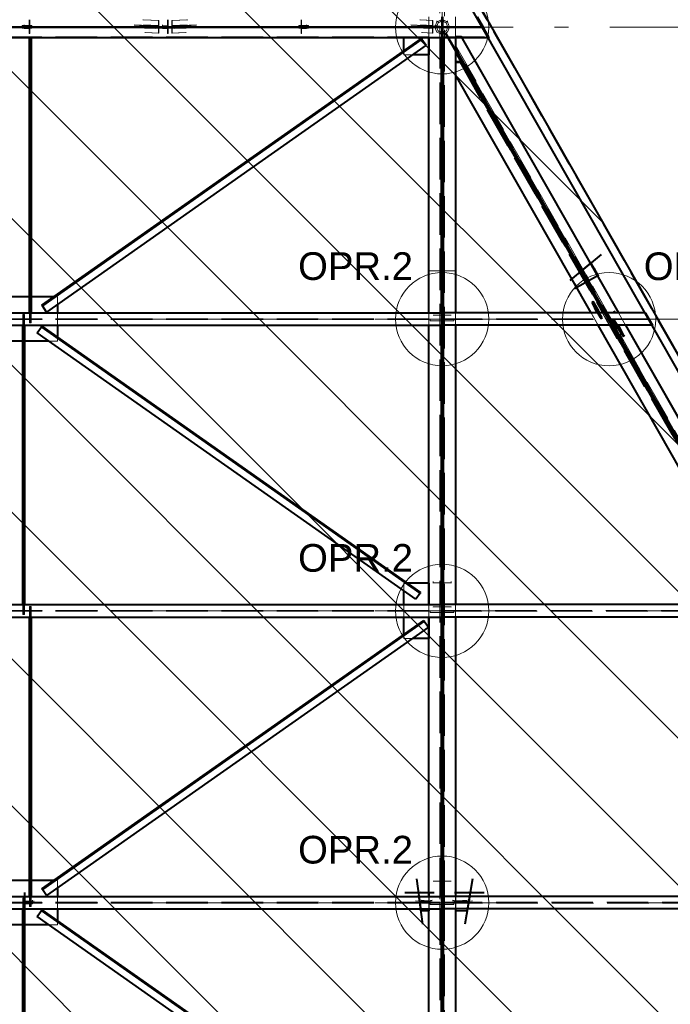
# Model space of a CAD drawing. Header units: metres. Extents: x 235 to 340, y 94 to 153.
# Tile 44 of 48: x 304 to 309, y 143 to 150. Entities that reach past the tile are written whole.
import ezdxf

# ---------------------------------------------------------------- set-up
doc = ezdxf.new("R2010")
doc.units = ezdxf.units.M
for name, pattern in [('__RA_15', [1.7, 1, -0.3, 0.1, -0.3]), ('__RA_2', [0.4, 0.3, -0.1]), ('__RA_4', [0.6, 0.3, -0.1, 0, -0.1, 0, -0.1])]:
    doc.linetypes.add(name, pattern=pattern)
for name, color, linetype, lineweight in [('OSY', 204, '__RA_15', 13), ('POPIS', 7, 'Continuous', 13), ('Standard', 7, 'Continuous', 40)]:
    doc.layers.add(name, color=color, linetype=linetype, lineweight=lineweight)
doc.styles.add('ARIAL', font='ARIAL.TTF')

msp = doc.modelspace()

# ---------------------------------------------------------------- linework, layer by layer
at = {"layer": 'OSY', "color": 204, "linetype": '__RA_15', "lineweight": 13}
for p, q in [((307.2656, 126.7921), (307.2656, 152.3201)), ((242.1779, 149.7736), (323.2759, 149.7736)), ((242.1779, 147.6659), (323.2759, 147.6659)), ((242.1779, 145.5582), (323.2759, 145.5582)), ((242.1779, 143.4505), (323.2759, 143.4505))]:
    msp.add_line(p, q, dxfattribs=at)
at = {"layer": 'Standard', "color": 1, "linetype": 'Continuous', "lineweight": 13}
for p, q in [((318.6581, 128.5862), (297.0665, 150.1778)), ((319.6467, 128.6583), (298.1272, 150.1778)), ((318.2444, 131.1212), (299.1878, 150.1778)), ((316.8422, 133.5841), (300.2485, 150.1778)), ((315.4399, 136.047), (301.3091, 150.1778)), ((314.0377, 138.5099), (302.3698, 150.1778)), ((312.6354, 140.9728), (303.4304, 150.1778)), ((311.2332, 143.4358), (304.4911, 150.1778)), ((309.8309, 145.8987), (305.5518, 150.1778)), ((308.4287, 148.3616), (306.6124, 150.1778))]:
    msp.add_line(p, q, dxfattribs=at)
at = {"layer": 'Standard', "color": 136, "linetype": '__RA_2', "lineweight": 18}
for p, q in [((307.2496, 150.175), (307.2496, 143.4545)), ((307.2816, 143.4545), (307.2816, 150.175)), ((319.6607, 128.6216), (307.3993, 150.1575)), ((304.3006, 149.7856), (304.2306, 149.7856)), ((304.2306, 149.7796), (304.2306, 149.7856)), ((304.2456, 149.7922), (304.2456, 149.7852)), ((304.2816, 149.7852), (304.2456, 149.7852)), ((304.2456, 149.7852), (304.2456, 149.7813)), ((304.2816, 149.8283), (304.2816, 149.8211)), ((304.2816, 149.8211), (304.2816, 149.7852)), ((304.2856, 149.8211), (304.2816, 149.8211)), ((304.2856, 149.8283), (304.2856, 149.8211)), ((304.2856, 149.7813), (304.2856, 149.8211)), ((304.3006, 149.7856), (304.3006, 149.7796)), ((305.0398, 149.7922), (305.1969, 149.7839)), ((305.1969, 149.7799), (305.0404, 149.7882)), ((305.1032, 149.8283), (305.2159, 149.8224)), ((305.1081, 149.7922), (305.2159, 149.7865)), ((305.1108, 149.8283), (305.218, 149.8227)), ((305.1156, 149.7796), (305.1156, 149.7882)), ((305.1163, 149.7882), (305.218, 149.7828)), ((305.2159, 149.7865), (305.1969, 149.7839)), ((305.1969, 149.7839), (305.1969, 149.7799)), ((305.1969, 149.7799), (305.218, 149.7828)), ((305.218, 149.8227), (305.2159, 149.8224)), ((305.2159, 149.8224), (305.2159, 149.7865)), ((305.218, 149.7828), (305.218, 149.8227)), ((305.2456, 149.7922), (305.2456, 149.7852)), ((305.2816, 149.7852), (305.2456, 149.7852)), ((305.2456, 149.7852), (305.2456, 149.7813)), ((305.2816, 149.8283), (305.2816, 149.8211)), ((305.2816, 149.8211), (305.2816, 149.7852)), ((305.2856, 149.8211), (305.2816, 149.8211)), ((305.2856, 149.8283), (305.2856, 149.8211)), ((305.2856, 149.7813), (305.2856, 149.8211)), ((305.3132, 149.8227), (305.4204, 149.8283)), ((305.3132, 149.8227), (305.3132, 149.7828)), ((305.3153, 149.8224), (305.3132, 149.8227)), ((305.3132, 149.7828), (305.4149, 149.7882)), ((305.3132, 149.7828), (305.3343, 149.7799)), ((305.3153, 149.8224), (305.428, 149.8283)), ((305.3153, 149.7865), (305.3153, 149.8224)), ((305.3153, 149.7865), (305.423, 149.7922)), ((305.3343, 149.7839), (305.3153, 149.7865)), ((305.3343, 149.7839), (305.4914, 149.7922)), ((305.4908, 149.7882), (305.3343, 149.7799)), ((305.3343, 149.7799), (305.3343, 149.7839)), ((305.4156, 149.7882), (305.4156, 149.7796)), ((306.2306, 149.7796), (306.2306, 149.7856)), ((306.3006, 149.7856), (306.2306, 149.7856)), ((306.2456, 149.8211), (306.2456, 149.8283)), ((306.2456, 149.8211), (306.2456, 149.7813)), ((306.2496, 149.8211), (306.2456, 149.8211)), ((306.2496, 149.8211), (306.2496, 149.8283)), ((306.2496, 149.7852), (306.2496, 149.8211)), ((306.2856, 149.7852), (306.2496, 149.7852)), ((306.2856, 149.7852), (306.2856, 149.7922)), ((306.2856, 149.7813), (306.2856, 149.7852)), ((306.3006, 149.7856), (306.3006, 149.7796)), ((307.0398, 149.7922), (307.1772, 149.7849)), ((307.1772, 149.781), (307.0404, 149.7882)), ((307.1032, 149.8283), (307.1962, 149.8234)), ((307.1081, 149.7922), (307.1962, 149.7875)), ((307.1108, 149.8283), (307.1983, 149.8237)), ((307.1156, 149.7825), (307.1156, 149.7902)), ((307.1156, 149.7862), (307.1772, 149.7829)), ((307.1983, 149.7858), (307.116, 149.7902)), ((307.1163, 149.7882), (307.1983, 149.7839)), ((307.1696, 149.7736), (307.1696, 149.8486)), ((307.1962, 149.7875), (307.1772, 149.7849)), ((307.1772, 149.7829), (307.1983, 149.7858)), ((307.1772, 149.7849), (307.1772, 149.781)), ((307.1772, 149.781), (307.1983, 149.7839)), ((307.1983, 149.8237), (307.1962, 149.8234)), ((307.1962, 149.8234), (307.1962, 149.7875)), ((307.1983, 149.7839), (307.1983, 149.8237)), ((307.2116, 149.7755), (307.2274, 149.8135)), ((307.2149, 149.7902), (307.2149, 149.7835)), ((307.2149, 149.7835), (307.2269, 149.7835)), ((307.2359, 149.8051), (307.2236, 149.7755)), ((307.2269, 149.7835), (307.2269, 149.7902)), ((307.2274, 149.8135), (307.2656, 149.8293)), ((307.2274, 149.8135), (307.2274, 149.8205)), ((307.2656, 149.8173), (307.2359, 149.8051)), ((307.2359, 149.812), (307.2359, 149.8051)), ((307.2596, 149.8209), (307.2496, 149.8168)), ((307.2596, 149.6986), (307.2596, 149.8486)), ((307.2656, 149.8293), (307.3038, 149.8135)), ((307.2656, 149.8243), (307.2656, 149.8173)), ((307.2953, 149.8051), (307.2656, 149.8173)), ((307.2716, 149.8486), (307.2716, 149.7736)), ((307.2816, 149.8168), (307.2716, 149.8209)), ((307.2953, 149.812), (307.2953, 149.8051)), ((307.3076, 149.7755), (307.2953, 149.8051)), ((307.3038, 149.8135), (307.3038, 149.8205)), ((307.3038, 149.8135), (307.3196, 149.7755)), ((307.3616, 149.8486), (307.3616, 149.7736)), ((307.5561, 149.7736), (307.5134, 149.8486)), ((307.5564, 149.7736), (307.5171, 149.8426)), ((307.5656, 149.7736), (307.5229, 149.8486)), ((307.5258, 149.8426), (307.5651, 149.7736)), ((307.5558, 149.7736), (301.2716, 149.7736)), ((301.2716, 149.7736), (307.5558, 149.7736)), ((304.2306, 149.7736), (304.2306, 149.7796)), ((304.3006, 149.7796), (304.2306, 149.7796)), ((304.2306, 149.7737), (304.3006, 149.7737)), ((304.2306, 149.7677), (304.2306, 149.7736)), ((304.2306, 149.7677), (304.3006, 149.7677)), ((304.2456, 149.7813), (304.2856, 149.7813)), ((304.2456, 149.7761), (304.2456, 149.7693)), ((304.2856, 149.7693), (304.2456, 149.7693)), ((304.2456, 149.7693), (304.2456, 149.7653)), ((304.2456, 149.7653), (304.2816, 149.7653)), ((304.2816, 149.7653), (304.2816, 149.7721)), ((304.2816, 149.7653), (304.2816, 149.7294)), ((304.2816, 149.7294), (304.2856, 149.7294)), ((304.2856, 149.7693), (304.2856, 149.7761)), ((304.2856, 149.7294), (304.2856, 149.7693)), ((304.3006, 149.7736), (304.3006, 149.7796)), ((304.3006, 149.7677), (304.3006, 149.7736)), ((305.042, 149.7761), (305.0907, 149.7736)), ((305.1969, 149.764), (305.0426, 149.7721)), ((305.0907, 149.7736), (305.1969, 149.768)), ((305.2159, 149.7666), (305.1109, 149.7721)), ((305.1156, 149.7736), (305.1156, 149.7796)), ((305.4156, 149.7796), (305.1156, 149.7796)), ((305.1156, 149.7677), (305.1156, 149.7736)), ((305.1156, 149.7677), (305.4156, 149.7677)), ((305.2159, 149.7307), (305.1159, 149.736)), ((305.218, 149.7709), (305.118, 149.7761)), ((305.218, 149.731), (305.1235, 149.736)), ((305.218, 149.7709), (305.1969, 149.768)), ((305.1969, 149.768), (305.1969, 149.764)), ((305.1969, 149.764), (305.2159, 149.7666)), ((305.2159, 149.7666), (305.2159, 149.7307)), ((305.2159, 149.7307), (305.218, 149.731)), ((305.218, 149.731), (305.218, 149.7709)), ((305.2456, 149.7813), (305.2856, 149.7813)), ((305.2456, 149.7761), (305.2456, 149.7693)), ((305.2856, 149.7693), (305.2456, 149.7693)), ((305.2456, 149.7693), (305.2456, 149.7653)), ((305.2456, 149.7653), (305.2816, 149.7653)), ((305.2816, 149.7653), (305.2816, 149.7721)), ((305.2816, 149.7653), (305.2816, 149.7294)), ((305.2816, 149.7294), (305.2856, 149.7294)), ((305.2856, 149.7693), (305.2856, 149.7761)), ((305.2856, 149.7294), (305.2856, 149.7693)), ((305.4132, 149.7761), (305.3132, 149.7709)), ((305.3132, 149.7709), (305.3132, 149.731)), ((305.3343, 149.768), (305.3132, 149.7709)), ((305.4077, 149.736), (305.3132, 149.731)), ((305.3132, 149.731), (305.3153, 149.7307)), ((305.4203, 149.7721), (305.3153, 149.7666)), ((305.3153, 149.7307), (305.3153, 149.7666)), ((305.3153, 149.7666), (305.3343, 149.764)), ((305.4153, 149.736), (305.3153, 149.7307)), ((305.3343, 149.768), (305.4405, 149.7736)), ((305.4886, 149.7721), (305.3343, 149.764)), ((305.3343, 149.764), (305.3343, 149.768)), ((305.4156, 149.7736), (305.4156, 149.7796)), ((305.4156, 149.7677), (305.4156, 149.7736)), ((305.4405, 149.7736), (305.4891, 149.7761)), ((306.3006, 149.7796), (306.2306, 149.7796)), ((306.2306, 149.7796), (306.2306, 149.7736)), ((306.2306, 149.7737), (306.3006, 149.7737)), ((306.2306, 149.7736), (306.2306, 149.7677)), ((306.2306, 149.7677), (306.3006, 149.7677)), ((306.2456, 149.7813), (306.2856, 149.7813)), ((306.2456, 149.7761), (306.2456, 149.7693)), ((306.2456, 149.7693), (306.2456, 149.7294)), ((306.2856, 149.7693), (306.2456, 149.7693)), ((306.2456, 149.7294), (306.2496, 149.7294)), ((306.2496, 149.7721), (306.2496, 149.7653)), ((306.2496, 149.7294), (306.2496, 149.7653)), ((306.2496, 149.7653), (306.2856, 149.7653)), ((306.2856, 149.7693), (306.2856, 149.7761)), ((306.2856, 149.7653), (306.2856, 149.7693)), ((306.3006, 149.7796), (306.3006, 149.7736)), ((306.3006, 149.7736), (306.3006, 149.7677)), ((307.042, 149.7761), (307.0907, 149.7736)), ((307.1772, 149.765), (307.0426, 149.7721)), ((307.0907, 149.7736), (307.1772, 149.769)), ((307.1962, 149.7676), (307.1109, 149.7721)), ((307.1156, 149.7825), (307.1156, 149.7736)), ((307.2496, 149.7825), (307.1156, 149.7825)), ((307.1156, 149.7736), (307.1156, 149.7705)), ((307.1156, 149.7705), (307.2496, 149.7705)), ((307.1962, 149.7318), (307.1159, 149.736)), ((307.1983, 149.7719), (307.118, 149.7761)), ((307.1983, 149.732), (307.1235, 149.736)), ((307.1696, 149.6986), (307.1696, 149.7736)), ((307.1983, 149.7719), (307.1772, 149.769)), ((307.1772, 149.769), (307.1772, 149.765)), ((307.1772, 149.765), (307.1962, 149.7676)), ((307.1962, 149.7676), (307.1962, 149.7318)), ((307.1962, 149.7318), (307.1983, 149.732)), ((307.1983, 149.732), (307.1983, 149.7719)), ((307.2116, 149.7822), (307.2116, 149.7755)), ((307.2274, 149.7375), (307.2116, 149.7755)), ((307.2133, 149.7715), (307.2133, 149.7782)), ((307.2253, 149.7715), (307.2133, 149.7715)), ((307.2236, 149.7755), (307.2236, 149.7822)), ((307.2236, 149.7755), (307.2359, 149.7459)), ((307.2253, 149.7782), (307.2253, 149.7715)), ((307.2274, 149.7375), (307.2274, 149.7439)), ((307.2656, 149.7217), (307.2274, 149.7375)), ((307.2359, 149.7524), (307.2359, 149.7459)), ((307.2359, 149.7459), (307.2656, 149.7336)), ((307.2496, 149.7458), (307.2596, 149.7416)), ((307.2596, 149.7296), (307.2496, 149.7337)), ((307.2656, 149.7336), (307.2953, 149.7459)), ((307.2656, 149.74), (307.2656, 149.7336)), ((307.3038, 149.7375), (307.2656, 149.7217)), ((307.2656, 149.7217), (307.2656, 149.728)), ((307.2716, 149.7736), (307.2716, 149.6986)), ((307.2716, 149.7416), (307.2816, 149.7458)), ((307.2816, 149.7337), (307.2716, 149.7296)), ((307.2871, 149.7321), (307.2871, 149.7244)), ((307.2871, 149.7244), (307.2976, 149.7303)), ((307.2871, 149.7244), (307.3616, 149.5936)), ((307.2926, 149.7275), (307.2976, 149.7304)), ((307.3616, 149.6064), (307.2926, 149.7275)), ((307.2953, 149.7459), (307.3076, 149.7755)), ((307.2953, 149.7524), (307.2953, 149.7459)), ((307.2976, 149.7303), (307.2975, 149.7381)), ((307.2976, 149.7304), (307.3616, 149.6179)), ((307.5484, 149.2897), (307.2976, 149.7303)), ((307.3196, 149.7755), (307.3038, 149.7375)), ((307.3038, 149.7375), (307.3038, 149.7439)), ((307.3076, 149.7822), (307.3076, 149.7755)), ((307.3196, 149.7755), (307.3196, 149.7822)), ((307.3616, 149.7736), (307.3616, 149.7094)), ((307.5558, 149.7736), (307.5564, 149.7736)), ((307.5564, 149.7736), (307.5558, 149.7736)), ((307.5988, 149.6986), (307.5561, 149.7736)), ((307.5651, 149.7736), (307.5564, 149.7736)), ((307.5957, 149.7046), (307.5564, 149.7736)), ((307.5564, 149.7736), (307.5651, 149.7736)), ((307.5651, 149.7736), (307.5656, 149.7736)), ((307.5656, 149.7736), (307.5651, 149.7736)), ((307.5651, 149.7736), (307.6043, 149.7046)), ((307.6083, 149.6986), (307.5656, 149.7736)), ((301.2716, 149.7046), (307.5957, 149.7046)), ((307.3616, 149.7094), (307.3616, 149.7085)), ((307.4016, 149.7093), (307.3616, 149.7094)), ((307.3616, 149.7087), (307.4016, 149.7087)), ((307.3616, 149.7085), (307.4016, 149.7084)), ((307.3616, 149.7085), (307.3616, 149.6986)), ((307.3616, 149.6442), (313.524, 138.8205)), ((307.4016, 149.7084), (307.4016, 149.7093)), ((307.4016, 149.7087), (307.4074, 149.6986)), ((307.6043, 149.7046), (307.5957, 149.7046)), ((307.5985, 149.6986), (307.6083, 149.6986)), ((306.9896, 149.5968), (306.9896, 149.6041)), ((306.9896, 149.5736), (306.9896, 149.5968)), ((307.0505, 149.5736), (306.9896, 149.5736)), ((313.5214, 138.819), (307.3616, 149.6382)), ((313.5153, 138.8155), (307.3616, 149.624)), ((313.4961, 138.8046), (307.3902, 149.5292)), ((307.3902, 149.5232), (313.4935, 138.8032)), ((307.4017, 149.5292), (307.3983, 149.5292)), ((307.4017, 149.5292), (307.5406, 149.2852)), ((307.4017, 149.5292), (307.4017, 149.529)), ((307.4362, 149.4687), (307.4017, 149.5292)), ((307.4017, 149.5232), (307.4017, 149.5292)), ((307.4017, 149.529), (307.4362, 149.4687)), ((313.4328, 138.7686), (307.3616, 149.4321)), ((307.541, 149.2854), (307.524, 149.3161)), ((307.5335, 149.3236), (307.5514, 149.2913)), ((307.5481, 149.2895), (307.5484, 149.2897)), ((307.5514, 149.2913), (307.5484, 149.2897)), ((307.2596, 148.014), (307.1696, 148.014)), ((307.3616, 148.014), (307.2716, 148.014)), ((308.2771, 148.0177), (308.3185, 147.9433)), ((308.2386, 147.8978), (308.205, 147.9581)), ((308.308, 147.9373), (308.2386, 147.8978)), ((308.2808, 147.9665), (308.3008, 147.9305)), ((308.3287, 147.9464), (308.306, 147.9873)), ((308.308, 147.9373), (308.3071, 147.939)), ((308.3081, 147.9372), (308.308, 147.9373)), ((308.3854, 147.9814), (308.3185, 147.9433)), ((308.3185, 147.9433), (308.3217, 147.9394)), ((308.3287, 147.9464), (308.3865, 147.9793)), ((308.3305, 147.9442), (308.3287, 147.9464)), ((308.2401, 147.8959), (308.226, 147.9212)), ((308.2386, 147.8978), (308.2401, 147.8959)), ((308.2401, 147.8959), (308.3008, 147.9305)), ((308.3008, 147.9305), (308.3024, 147.9286)), ((304.2966, 147.8259), (304.2846, 147.8259)), ((304.469, 147.8259), (304.4585, 147.8259)), ((304.4856, 147.8259), (304.469, 147.8259)), ((304.4856, 147.8259), (304.4856, 147.7716)), ((308.3503, 147.7886), (308.3895, 147.7197)), ((308.3891, 147.7196), (308.3904, 147.7203)), ((308.3961, 147.7234), (308.3895, 147.7197)), ((308.3904, 147.7203), (308.396, 147.7235)), ((308.513, 147.7247), (308.4976, 147.716)), ((308.513, 147.7247), (308.513, 147.7248)), ((308.516, 147.7195), (308.513, 147.7247)), ((301.2716, 147.6687), (307.2596, 147.6687)), ((301.2716, 147.6631), (307.2596, 147.6631)), ((304.2346, 147.6987), (304.2364, 147.6987)), ((304.2346, 147.6209), (304.2346, 147.6987)), ((304.2364, 147.6987), (304.2406, 147.6987)), ((304.2364, 147.6987), (304.2364, 147.6209)), ((304.2406, 147.6987), (304.2448, 147.6987)), ((304.2406, 147.6987), (304.2406, 147.6209)), ((304.2448, 147.6987), (304.2466, 147.6987)), ((304.2448, 147.6987), (304.2448, 147.6209)), ((304.2466, 147.6987), (304.2466, 147.6209)), ((304.2846, 147.6387), (304.2846, 147.7109)), ((304.2863, 147.7109), (304.2863, 147.6387)), ((304.2906, 147.7109), (304.2906, 147.6387)), ((304.2948, 147.7109), (304.2948, 147.6387)), ((304.2966, 147.7109), (304.2966, 147.6387)), ((304.4856, 147.7109), (304.4856, 147.6209)), ((307.1696, 147.6209), (307.1696, 147.7109)), ((307.1796, 147.6531), (307.1796, 147.6631)), ((307.1796, 147.6531), (307.2596, 147.6531)), ((307.1996, 147.6945), (307.1996, 147.6945)), ((307.2596, 147.6945), (307.1996, 147.6945)), ((307.1996, 147.6945), (307.1996, 147.6934)), ((307.3316, 147.6945), (307.2716, 147.6945)), ((308.7548, 147.6687), (307.2716, 147.6687)), ((308.758, 147.6631), (307.2716, 147.6631)), ((307.2716, 147.6531), (307.3496, 147.6531)), ((307.3316, 147.6934), (307.3316, 147.6945)), ((307.3316, 147.6945), (307.3316, 147.6945)), ((307.3496, 147.6631), (307.3496, 147.6531)), ((307.3616, 147.7109), (307.3616, 147.6209)), ((308.3923, 147.6209), (308.3411, 147.7109)), ((308.3883, 147.7057), (308.386, 147.7109)), ((308.3953, 147.7096), (308.3883, 147.7057)), ((308.3883, 147.7057), (308.4045, 147.6773)), ((308.3895, 147.7197), (308.3891, 147.7196)), ((308.413, 147.6775), (308.3891, 147.7196)), ((308.3939, 147.7109), (308.4138, 147.676)), ((308.3947, 147.7109), (308.3953, 147.7096)), ((308.4115, 147.6812), (308.3953, 147.7096)), ((308.4206, 147.6802), (308.4031, 147.7109)), ((308.4032, 147.7109), (308.42, 147.6815)), ((308.4045, 147.6773), (308.4115, 147.6812)), ((308.4099, 147.6687), (308.4045, 147.6773)), ((308.4168, 147.6726), (308.4099, 147.6687)), ((308.4099, 147.6687), (308.4175, 147.6687)), ((308.4115, 147.6812), (308.4168, 147.6726)), ((308.42, 147.6815), (308.413, 147.6775)), ((308.413, 147.6775), (308.4175, 147.6687)), ((308.4138, 147.6761), (308.4206, 147.6803)), ((308.4245, 147.6727), (308.4168, 147.6726)), ((308.4175, 147.6687), (308.4245, 147.6727)), ((308.4245, 147.6727), (308.42, 147.6815)), ((308.4843, 147.6209), (308.433, 147.7109)), ((308.4369, 147.7109), (308.4882, 147.6209)), ((308.4469, 147.7109), (308.4982, 147.6209)), ((308.4977, 147.6573), (308.5047, 147.6613)), ((308.5044, 147.6591), (308.4977, 147.6573)), ((308.5022, 147.6485), (308.4977, 147.6573)), ((308.5092, 147.6525), (308.5022, 147.6485)), ((308.5113, 147.6631), (308.5044, 147.6591)), ((308.5044, 147.6591), (308.5098, 147.6505)), ((308.5047, 147.6613), (308.5113, 147.6631)), ((308.5047, 147.6613), (308.5092, 147.6525)), ((308.5163, 147.6552), (308.5091, 147.6515)), ((308.5254, 147.6241), (308.5092, 147.6525)), ((308.5092, 147.6515), (308.5267, 147.6209)), ((308.5097, 147.716), (308.516, 147.7195)), ((308.5098, 147.6505), (308.5167, 147.6545)), ((308.5339, 147.6082), (308.5098, 147.6505)), ((308.5167, 147.6545), (308.5113, 147.6631)), ((308.516, 147.7196), (308.516, 147.7195)), ((308.5359, 147.6209), (308.5163, 147.6551)), ((308.5167, 147.6545), (308.5359, 147.6209)), ((308.5389, 147.7109), (308.5901, 147.6209)), ((308.539, 147.7109), (308.5903, 147.6209)), ((308.5394, 147.7109), (308.5906, 147.6209)), ((308.7308, 147.7109), (308.7302, 147.7109)), ((308.7817, 147.6209), (308.7305, 147.7109)), ((308.7548, 147.6687), (308.7308, 147.7109)), ((308.7394, 147.7109), (308.7308, 147.7109)), ((308.7394, 147.7109), (308.7634, 147.6687)), ((308.74, 147.7109), (308.7394, 147.7109)), ((308.7912, 147.6209), (308.74, 147.7109)), ((308.7634, 147.6687), (308.7548, 147.6687)), ((308.758, 147.6631), (308.7666, 147.6631)), ((308.782, 147.6209), (308.758, 147.6631)), ((308.7666, 147.6631), (308.7907, 147.6209)), ((304.2863, 147.6387), (304.2846, 147.6387)), ((304.2906, 147.6387), (304.2863, 147.6387)), ((304.2948, 147.6387), (304.2906, 147.6387)), ((304.2966, 147.6387), (304.2948, 147.6387)), ((308.5022, 147.6485), (308.518, 147.6209)), ((308.5218, 147.622), (308.5176, 147.6378)), ((308.5197, 147.6209), (308.5254, 147.6241)), ((308.5254, 147.624), (308.5218, 147.622)), ((308.5254, 147.6241), (308.5276, 147.6209)), ((308.5254, 147.6241), (308.5254, 147.624)), ((308.5408, 147.6122), (308.5339, 147.6082)), ((308.5339, 147.6082), (308.5343, 147.6083)), ((308.5343, 147.6083), (308.5413, 147.6123)), ((308.5343, 147.6083), (308.5343, 147.6083)), ((308.5542, 147.5736), (308.5343, 147.6083)), ((308.5607, 147.5781), (308.5413, 147.6123)), ((308.5413, 147.6123), (308.5413, 147.6123)), ((308.5413, 147.6123), (308.5413, 147.6123)), ((308.5607, 147.5781), (308.5538, 147.5742)), ((308.7815, 147.6209), (308.782, 147.6209)), ((308.7907, 147.6209), (308.782, 147.6209)), ((308.7907, 147.6209), (308.7912, 147.6209)), ((304.4856, 147.5358), (304.4856, 147.5284)), ((304.4856, 147.5284), (304.4856, 147.5059)), ((308.5542, 147.5736), (308.5736, 147.5395)), ((304.2466, 147.5059), (304.2346, 147.5059)), ((304.4856, 147.5059), (304.4237, 147.5059)), ((307.0157, 145.7582), (306.9896, 145.7582)), ((306.9896, 145.7032), (306.9896, 145.7582)), ((307.1996, 145.7706), (307.1996, 145.761)), ((307.2596, 145.761), (307.1996, 145.761)), ((307.1996, 145.761), (307.1996, 145.759)), ((307.3316, 145.761), (307.2716, 145.761)), ((307.3316, 145.761), (307.3316, 145.7706)), ((307.3316, 145.759), (307.3316, 145.761)), ((304.2346, 145.531), (304.2346, 145.6032)), ((304.2364, 145.6032), (304.2364, 145.531)), ((304.2406, 145.6032), (304.2406, 145.531)), ((304.2448, 145.6032), (304.2448, 145.531)), ((304.2466, 145.6032), (304.2466, 145.531)), ((304.2846, 145.591), (304.2863, 145.591)), ((304.2846, 145.5132), (304.2846, 145.591)), ((304.2863, 145.591), (304.2906, 145.591)), ((304.2863, 145.591), (304.2863, 145.5132)), ((304.2906, 145.591), (304.2948, 145.591)), ((304.2906, 145.591), (304.2906, 145.5132)), ((304.2948, 145.591), (304.2966, 145.591)), ((304.2948, 145.591), (304.2948, 145.5132)), ((304.2966, 145.591), (304.2966, 145.5132)), ((306.9896, 145.5132), (306.9896, 145.6032)), ((307.1696, 145.5132), (307.1696, 145.6032)), ((307.1696, 145.6032), (307.1696, 145.5132)), ((307.1996, 145.5868), (307.1996, 145.5868)), ((307.2596, 145.5868), (307.1996, 145.5868)), ((307.1996, 145.5868), (307.1996, 145.5857)), ((307.3316, 145.5868), (307.2716, 145.5868)), ((307.3316, 145.5857), (307.3316, 145.5868)), ((307.3316, 145.5868), (307.3316, 145.5868)), ((307.3616, 145.6032), (307.3616, 145.5132)), ((301.2716, 145.561), (307.2596, 145.561)), ((301.2716, 145.5554), (307.2596, 145.5554)), ((304.2364, 145.531), (304.2346, 145.531)), ((304.2406, 145.531), (304.2364, 145.531)), ((304.2448, 145.531), (304.2406, 145.531)), ((304.2466, 145.531), (304.2448, 145.531)), ((307.1796, 145.5454), (307.1796, 145.5554)), ((307.1796, 145.5454), (307.2596, 145.5454)), ((309.9478, 145.561), (307.2716, 145.561)), ((309.951, 145.5554), (307.2716, 145.5554)), ((307.2716, 145.5454), (307.3496, 145.5454)), ((307.3496, 145.5554), (307.3496, 145.5454)), ((306.9896, 145.3582), (306.9896, 145.3887)), ((307.0505, 145.3582), (306.9896, 145.3582)), ((304.2966, 143.6105), (304.2846, 143.6105)), ((304.4856, 143.6105), (304.4585, 143.6105)), ((304.4856, 143.6105), (304.4856, 143.5562)), ((307.1996, 143.6067), (307.1996, 143.6053)), ((307.2596, 143.6053), (307.1996, 143.6053)), ((307.1996, 143.6053), (307.1996, 143.6047)), ((307.3316, 143.6053), (307.2716, 143.6053)), ((307.3316, 143.6053), (307.3316, 143.6067)), ((307.3316, 143.6047), (307.3316, 143.6053)), ((301.2716, 143.4533), (307.2596, 143.4533)), ((304.2346, 143.4833), (304.2364, 143.4833)), ((304.2346, 143.4055), (304.2346, 143.4833)), ((304.2356, 143.4545), (304.2356, 143.4631)), ((304.3156, 143.4552), (304.2356, 143.4552)), ((304.2356, 143.4465), (304.2356, 143.4545)), ((304.2356, 143.4545), (304.3156, 143.4545)), ((304.3156, 143.4545), (304.2356, 143.4545)), ((304.2356, 143.4545), (304.3156, 143.4545)), ((304.2364, 143.4833), (304.2406, 143.4833)), ((304.2364, 143.4833), (304.2364, 143.4055)), ((304.2406, 143.4833), (304.2448, 143.4833)), ((304.2406, 143.4833), (304.2406, 143.4055)), ((304.2448, 143.4833), (304.2466, 143.4833)), ((304.2448, 143.4833), (304.2448, 143.4055)), ((304.2456, 143.5163), (304.2456, 143.5233)), ((304.2456, 143.5163), (304.2456, 143.4565)), ((304.2516, 143.5163), (304.2456, 143.5163)), ((304.2456, 143.4565), (304.3056, 143.4565)), ((304.2456, 143.4551), (304.2456, 143.4485)), ((304.2466, 143.4833), (304.2466, 143.4055)), ((304.2516, 143.5163), (304.2516, 143.5233)), ((304.2516, 143.4625), (304.2516, 143.5163)), ((304.3056, 143.4625), (304.2516, 143.4625)), ((304.2846, 143.4233), (304.2846, 143.4955)), ((304.2863, 143.4955), (304.2863, 143.4233)), ((304.2906, 143.4955), (304.2906, 143.4233)), ((304.2948, 143.4955), (304.2948, 143.4233)), ((304.2966, 143.4955), (304.2966, 143.4233)), ((304.3056, 143.4625), (304.3056, 143.4691)), ((304.3056, 143.4565), (304.3056, 143.4625)), ((304.3056, 143.4485), (304.3056, 143.4551)), ((304.3156, 143.4631), (304.3156, 143.4545)), ((304.3156, 143.4465), (304.3156, 143.4545)), ((304.4856, 143.4955), (304.4856, 143.4055)), ((307.1696, 143.4545), (307.0728, 143.4631)), ((307.0734, 143.4551), (307.1696, 143.4466)), ((307.1686, 143.4597), (307.1035, 143.4631)), ((307.1047, 143.4551), (307.1686, 143.4517)), ((307.1718, 143.4661), (307.1142, 143.4691)), ((307.1686, 143.4955), (307.1686, 143.4597)), ((307.1686, 143.4597), (307.1931, 143.4631)), ((307.1927, 143.4551), (307.1686, 143.4517)), ((307.1718, 143.5199), (307.1696, 143.52)), ((307.1718, 143.5199), (307.1696, 143.5196)), ((307.1696, 143.4055), (307.1696, 143.4955)), ((307.1696, 143.4553), (307.2496, 143.4553)), ((307.2496, 143.4545), (307.1696, 143.4545)), ((307.1718, 143.4661), (307.1718, 143.5199)), ((307.1934, 143.4691), (307.1718, 143.4661)), ((307.2496, 143.4466), (307.2496, 143.4545)), ((311.1548, 143.4533), (307.2716, 143.4533)), ((307.2816, 143.4553), (307.3616, 143.4553)), ((307.3616, 143.4545), (307.2816, 143.4545)), ((307.2816, 143.4545), (307.2816, 143.4466)), ((307.3626, 143.4655), (307.3408, 143.4691)), ((307.3411, 143.4631), (307.3653, 143.459)), ((307.3653, 143.4511), (307.3415, 143.4551)), ((307.3616, 143.4955), (307.3616, 143.4055)), ((307.4844, 143.4631), (307.3616, 143.4545)), ((307.3616, 143.4466), (307.4835, 143.4551)), ((307.3626, 143.4955), (307.3626, 143.4655)), ((307.4459, 143.4691), (307.3626, 143.4655)), ((307.3653, 143.459), (307.3653, 143.4955)), ((307.4581, 143.4631), (307.3653, 143.459)), ((307.3653, 143.4511), (307.4567, 143.4551)), ((301.2716, 143.4477), (307.2596, 143.4477)), ((304.3156, 143.4505), (304.2356, 143.4505)), ((304.3156, 143.4505), (304.2356, 143.4505)), ((304.2356, 143.4471), (304.3156, 143.4471)), ((304.2356, 143.4465), (304.3156, 143.4465)), ((304.3056, 143.4485), (304.2456, 143.4485)), ((304.2456, 143.4485), (304.2456, 143.3887)), ((304.2456, 143.3887), (304.2516, 143.3887)), ((304.2516, 143.449), (304.2516, 143.4425)), ((304.2516, 143.3887), (304.2516, 143.4425)), ((304.2516, 143.4425), (304.3056, 143.4425)), ((304.2863, 143.4233), (304.2846, 143.4233)), ((304.2906, 143.4233), (304.2863, 143.4233)), ((304.2948, 143.4233), (304.2906, 143.4233)), ((304.2966, 143.4233), (304.2948, 143.4233)), ((304.3056, 143.4425), (304.3056, 143.4485)), ((307.117, 143.449), (307.1718, 143.4462)), ((307.1245, 143.3948), (307.1718, 143.3924)), ((307.1686, 143.4517), (307.1686, 143.4055)), ((307.2496, 143.4473), (307.1696, 143.4473)), ((307.1696, 143.4466), (307.2496, 143.4466)), ((307.1696, 143.3921), (307.1718, 143.3924)), ((307.1718, 143.4462), (307.1924, 143.449)), ((307.1718, 143.3924), (307.1718, 143.4462)), ((307.1796, 143.4377), (307.1796, 143.4477)), ((307.1796, 143.4377), (307.2596, 143.4377)), ((307.2496, 143.4466), (307.2496, 138.775)), ((311.158, 143.4477), (307.2716, 143.4477)), ((307.2716, 143.4377), (307.3496, 143.4377)), ((307.3616, 143.4473), (307.2816, 143.4473)), ((307.2816, 143.4466), (307.3616, 143.4466)), ((307.2816, 138.775), (307.2816, 143.4466)), ((307.3417, 143.449), (307.3626, 143.4456)), ((307.3496, 143.4477), (307.3496, 143.4377)), ((307.3626, 143.4456), (307.4426, 143.449)), ((307.3626, 143.4456), (307.3626, 143.4055)), ((307.3626, 143.3917), (307.4335, 143.3948)), ((307.3653, 143.4055), (307.3653, 143.4511)), ((304.4856, 143.3203), (304.4856, 143.313)), ((304.4856, 143.313), (304.4856, 143.2905)), ((304.2466, 143.2905), (304.2346, 143.2905)), ((304.4856, 143.2905), (304.4237, 143.2905))]:
    msp.add_line(p, q, dxfattribs=at)
at = {"layer": 'Standard', "color": 7, "linetype": 'Continuous', "lineweight": 13}
msp.add_line((319.6676, 128.6216), (307.3946, 150.1778), dxfattribs=at)
at = {"layer": 'Standard', "color": 1, "linetype": 'Continuous', "lineweight": 40}
for p, q in [((319.6676, 128.6216), (307.4045, 150.1604)), ((319.5985, 128.6216), (307.3524, 150.1308)), ((307.5131, 149.8486), (307.5558, 149.7736)), ((307.5558, 149.7736), (301.2716, 149.7736)), ((301.2716, 149.7736), (307.5558, 149.7736)), ((307.5558, 149.7736), (307.5985, 149.6986)), ((307.5985, 149.6986), (301.2716, 149.6986)), ((304.2846, 147.7109), (304.2846, 149.6986)), ((304.2863, 149.6986), (304.2863, 147.7109)), ((304.2906, 149.6986), (304.2906, 147.7109)), ((304.2948, 149.6986), (304.2948, 147.7109)), ((304.2966, 149.6986), (304.2966, 147.7109)), ((304.3729, 147.7657), (307.1159, 149.6928)), ((307.1193, 149.6879), (304.3764, 147.7608)), ((307.1504, 149.6437), (304.4074, 147.7166)), ((306.9896, 149.6041), (306.9896, 149.6986)), ((307.1159, 149.6928), (307.1193, 149.6879)), ((307.1193, 149.6879), (307.1504, 149.6437)), ((307.1696, 149.5736), (307.1696, 149.6986)), ((307.1696, 149.6986), (307.1696, 149.5736)), ((307.2596, 147.7109), (307.2596, 149.6986)), ((307.2716, 149.695), (307.2596, 149.695)), ((307.2716, 149.6986), (307.2716, 147.7109)), ((307.3616, 149.6986), (307.3616, 149.6172)), ((307.4016, 149.7093), (308.5394, 147.7109)), ((307.4016, 149.7084), (308.5389, 147.7109)), ((307.1696, 149.5736), (307.0505, 149.5736)), ((307.1696, 147.7109), (307.1696, 149.5736)), ((307.3616, 149.6172), (307.3616, 147.7109)), ((307.3616, 149.6172), (308.4469, 147.7109)), ((307.3616, 149.5936), (307.538, 149.2837)), ((307.3902, 149.5232), (307.3616, 149.5233)), ((307.3616, 149.5225), (307.4017, 149.5224)), ((307.3983, 149.5292), (307.3902, 149.5292)), ((307.3902, 149.5292), (307.3902, 149.5232)), ((307.4017, 149.5224), (307.4017, 149.5232)), ((308.433, 147.7109), (307.4017, 149.5224)), ((308.3411, 147.7109), (307.3616, 149.4313)), ((307.538, 149.2837), (307.5481, 149.2895)), ((307.5406, 149.2852), (308.4369, 147.7109)), ((307.2716, 148.2767), (307.2596, 148.2767)), ((308.3071, 147.939), (308.2676, 148.0099)), ((308.3398, 148.0695), (308.388, 147.9828)), ((308.3608, 148.0326), (308.3895, 147.981)), ((308.3111, 147.9335), (308.3081, 147.9372)), ((308.388, 147.9828), (308.3854, 147.9814)), ((308.3865, 147.9793), (308.3895, 147.981)), ((308.3895, 147.981), (308.388, 147.9828)), ((304.2846, 147.8259), (304.0726, 147.8259)), ((304.4585, 147.8259), (304.2966, 147.8259)), ((308.3503, 147.7886), (308.3573, 147.7925)), ((308.3573, 147.7925), (308.3584, 147.7906)), ((308.3573, 147.7925), (308.3596, 147.7876)), ((308.3965, 147.7236), (308.3573, 147.7925)), ((304.3764, 147.7608), (304.3729, 147.7657)), ((304.4074, 147.7166), (304.3764, 147.7608)), ((304.4856, 147.7716), (304.4856, 147.7109)), ((308.3527, 147.7836), (308.3503, 147.7886)), ((308.3596, 147.7876), (308.3527, 147.7836)), ((308.386, 147.7109), (308.3527, 147.7836)), ((308.3596, 147.7876), (308.3947, 147.7109)), ((308.396, 147.7235), (308.3965, 147.7236)), ((308.396, 147.7235), (308.4032, 147.7109)), ((308.3965, 147.7236), (308.3961, 147.7234)), ((301.2716, 147.7109), (307.2596, 147.7109)), ((307.2596, 147.7109), (307.2596, 147.6209)), ((307.2716, 147.6631), (307.2596, 147.6631)), ((307.2596, 147.6531), (307.2716, 147.6531)), ((308.7302, 147.7109), (307.2716, 147.7109)), ((307.2716, 147.7109), (307.2716, 147.6209)), ((308.7302, 147.7109), (308.7815, 147.6209)), ((301.2716, 147.6209), (307.2596, 147.6209)), ((304.2346, 145.6032), (304.2346, 147.6209)), ((304.2364, 147.6209), (304.2364, 145.6032)), ((304.2406, 147.6209), (304.2406, 145.6032)), ((304.2448, 147.6209), (304.2448, 145.6032)), ((304.2466, 147.6209), (304.2466, 145.6032)), ((304.3381, 147.566), (304.3692, 147.6102)), ((304.3692, 147.6102), (304.3726, 147.6151)), ((307.1062, 145.6873), (304.3692, 147.6102)), ((304.3726, 147.6151), (307.1097, 145.6922)), ((304.4856, 147.6209), (304.4856, 147.5358)), ((307.1696, 145.7582), (307.1696, 147.6209)), ((307.2596, 145.6032), (307.2596, 147.6209)), ((307.2716, 147.5967), (307.2596, 147.5967)), ((307.2716, 147.6209), (307.2716, 145.6032)), ((308.7815, 147.6209), (307.2716, 147.6209)), ((307.3616, 147.6209), (307.3616, 145.6032)), ((309.5411, 145.6032), (308.3923, 147.6209)), ((309.633, 145.6032), (308.4843, 147.6209)), ((308.4882, 147.6209), (309.4941, 145.854)), ((308.4982, 147.6209), (309.6469, 145.6032)), ((308.518, 147.6209), (308.5184, 147.6201)), ((308.5184, 147.6201), (308.5197, 147.6209)), ((308.5704, 147.5442), (308.5184, 147.6201)), ((308.5276, 147.6209), (308.5773, 147.5482)), ((308.5359, 147.6209), (308.5408, 147.6122)), ((308.5413, 147.6123), (308.5408, 147.6122)), ((308.5412, 147.6123), (308.5611, 147.5775)), ((308.5805, 147.5434), (308.5607, 147.5781)), ((308.5901, 147.6209), (309.7389, 145.6032)), ((308.5906, 147.6209), (309.7394, 145.6032)), ((307.0752, 145.6431), (304.3381, 147.566)), ((308.5704, 147.5442), (308.5773, 147.5482)), ((308.5736, 147.5395), (308.5704, 147.5442)), ((308.5805, 147.5434), (308.5736, 147.5395)), ((308.5773, 147.5482), (308.5805, 147.5434)), ((304.2346, 147.5059), (304.1074, 147.5059)), ((304.4237, 147.5059), (304.2466, 147.5059)), ((307.2716, 145.909), (307.2596, 145.909)), ((307.1696, 145.7582), (307.0157, 145.7582)), ((307.1696, 145.6032), (307.1696, 145.7582)), ((307.1696, 145.7582), (307.1696, 145.6032)), ((306.9896, 145.6032), (306.9896, 145.7032)), ((307.1062, 145.6873), (307.0752, 145.6431)), ((307.1097, 145.6922), (307.1062, 145.6873)), ((301.2716, 145.6032), (307.2596, 145.6032)), ((307.2596, 145.6032), (307.2596, 145.5132)), ((309.9233, 145.6032), (307.2716, 145.6032)), ((307.2716, 145.6032), (307.2716, 145.5132)), ((307.2716, 145.5554), (307.2596, 145.5554)), ((307.2596, 145.5454), (307.2716, 145.5454)), ((301.2716, 145.5132), (307.2596, 145.5132)), ((304.2846, 143.4955), (304.2846, 145.5132)), ((304.2863, 145.5132), (304.2863, 143.4955)), ((304.2906, 145.5132), (304.2906, 143.4955)), ((304.2948, 145.5132), (304.2948, 143.4955)), ((304.2966, 145.5132), (304.2966, 143.4955)), ((304.3729, 143.5503), (307.1329, 145.4894)), ((307.1363, 145.4845), (304.3764, 143.5454)), ((306.9896, 145.3887), (306.9896, 145.5132)), ((307.1329, 145.4894), (307.1363, 145.4845)), ((307.1363, 145.4845), (307.1674, 145.4403)), ((307.1696, 145.3582), (307.1696, 145.5132)), ((307.1696, 145.5132), (307.1696, 145.3582)), ((307.2596, 143.4955), (307.2596, 145.5132)), ((307.2716, 145.489), (307.2596, 145.489)), ((307.2716, 145.5132), (307.2716, 143.4955)), ((309.9745, 145.5132), (307.2716, 145.5132)), ((307.3616, 145.5132), (307.3616, 143.4955)), ((307.1674, 145.4403), (304.4074, 143.5012)), ((307.1696, 145.3582), (307.0505, 145.3582)), ((307.1696, 143.4955), (307.1696, 145.3582)), ((307.2716, 143.7413), (307.2596, 143.7413)), ((304.2846, 143.6105), (304.0726, 143.6105)), ((304.4585, 143.6105), (304.2966, 143.6105)), ((304.3764, 143.5454), (304.3729, 143.5503)), ((304.4074, 143.5012), (304.3764, 143.5454)), ((304.4856, 143.5562), (304.4856, 143.4955)), ((301.2716, 143.4955), (307.2596, 143.4955)), ((307.1686, 143.5195), (307.0952, 143.5233)), ((307.1696, 143.52), (307.1066, 143.5233)), ((307.1696, 143.5196), (307.1686, 143.5195)), ((307.1686, 143.5195), (307.1686, 143.4955)), ((307.2596, 143.4955), (307.2596, 143.4055)), ((311.1302, 143.4955), (307.2716, 143.4955)), ((307.2716, 143.4955), (307.2716, 143.4055)), ((307.455, 143.5233), (307.3626, 143.5193)), ((307.3653, 143.5188), (307.3626, 143.5193)), ((307.3626, 143.5193), (307.3626, 143.4955)), ((307.4681, 143.5233), (307.3653, 143.5188)), ((307.3653, 143.4955), (307.3653, 143.5188)), ((301.2716, 143.4055), (307.2596, 143.4055)), ((304.2346, 141.3878), (304.2346, 143.4055)), ((304.2364, 143.4055), (304.2364, 141.3878)), ((304.2406, 143.4055), (304.2406, 141.3878)), ((304.2448, 143.4055), (304.2448, 141.3878)), ((304.2466, 143.4055), (304.2466, 141.3878)), ((304.3381, 143.3506), (304.3692, 143.3948)), ((304.3692, 143.3948), (304.3726, 143.3997)), ((307.1062, 141.4719), (304.3692, 143.3948)), ((304.3726, 143.3997), (307.1097, 141.4768)), ((304.4856, 143.4055), (304.4856, 143.3203)), ((307.113, 143.3948), (307.1686, 143.3919)), ((307.1686, 143.4055), (307.1686, 143.3919)), ((307.1686, 143.3919), (307.1696, 143.3921)), ((307.1696, 141.5428), (307.1696, 143.4055)), ((307.2716, 143.4477), (307.2596, 143.4477)), ((307.2596, 143.4377), (307.2716, 143.4377)), ((307.2596, 141.3878), (307.2596, 143.4055)), ((307.2716, 143.4055), (307.2716, 141.3878)), ((311.1815, 143.4055), (307.2716, 143.4055)), ((307.3616, 143.4055), (307.3616, 141.3878)), ((307.3626, 143.4055), (307.3626, 143.3917)), ((307.3626, 143.3917), (307.3653, 143.3913)), ((307.3653, 143.3913), (307.3653, 143.4055)), ((307.3653, 143.3913), (307.4467, 143.3948)), ((307.0752, 141.4277), (304.3381, 143.3506)), ((307.2716, 143.3513), (307.2596, 143.3513)), ((304.2346, 143.2905), (304.1074, 143.2905)), ((304.4237, 143.2905), (304.2466, 143.2905))]:
    msp.add_line(p, q, dxfattribs=at)
at = {"layer": 'Standard', "color": 1, "linetype": '__RA_4', "lineweight": 40}
for p, q in [((308.2182, 148.0968), (308.3606, 147.8466)), ((308.2596, 148.0032), (308.4168, 148.1332)), ((308.1899, 147.9457), (308.3447, 148.0736)), ((308.3986, 147.9821), (308.223, 147.8845)), ((307.1128, 143.3964), (307.0814, 143.6224)), ((307.4846, 143.6219), (307.447, 143.3968)), ((306.9952, 143.5233), (307.2066, 143.5233)), ((307.1268, 143.2958), (307.0978, 143.5045)), ((307.355, 143.5233), (307.5681, 143.5233)), ((307.4649, 143.5041), (307.4302, 143.2962))]:
    msp.add_line(p, q, dxfattribs=at)
at = {"layer": 'Standard', "color": 7, "linetype": 'Continuous', "lineweight": 13}
for centre in [(307.2656, 149.7736), (307.2656, 147.6659), (308.4715, 147.6647), (307.2656, 145.5582), (307.2656, 143.4505)]:
    msp.add_circle(centre, 0.3369, dxfattribs=at)

# ---------------------------------------------------------------- texts
at = {"layer": 'POPIS', "color": 204, "linetype": 'Continuous', "lineweight": 13, "char_height": 0.2, "width": 0.09912, "attachment_point": 7, "style": 'ARIAL'}
for s, insert in [('\\W0.99;OPR.2', (306.2245, 147.9459)), ('\\W0.99;OPR.5', (308.7224, 147.9447)), ('\\W0.99;OPR.2', (306.2245, 145.8382)), ('\\W0.99;OPR.2', (306.2245, 143.7305))]:
    msp.add_mtext(s, dxfattribs=dict(at, insert=insert))

doc.saveas('drawing.dxf')
